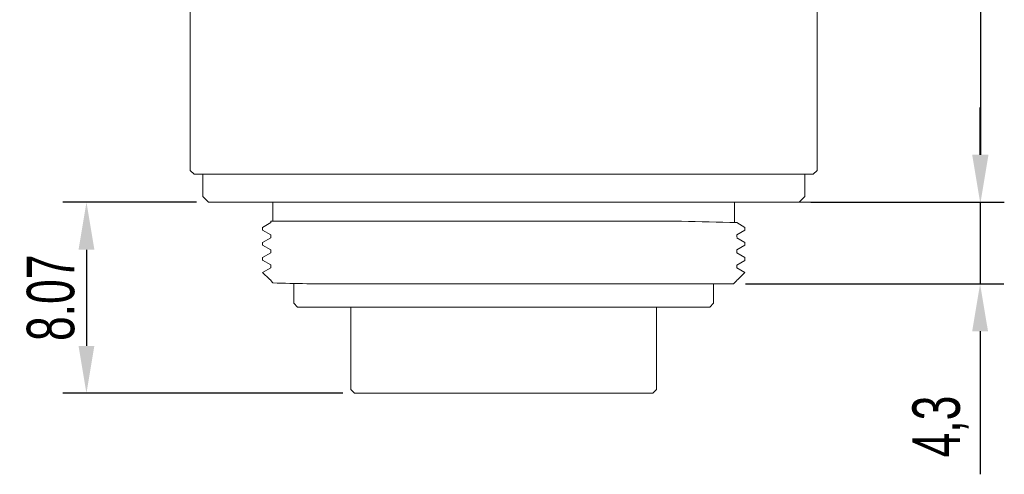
# Model space of a CAD drawing. Header units: millimetres. Extents: x 33 to 201, y 240 to 408.
# Tile 1 of 8: x 33 to 85, y 240 to 264. Entities that reach past the tile are written whole.
import ezdxf

# ---------------------------------------------------------------- set-up
doc = ezdxf.new("R2010")
doc.units = ezdxf.units.MM
doc.header["$LTSCALE"] = 19.36
doc.header["$PDMODE"] = 3
doc.header["$PDSIZE"] = 8
doc.layers.get('Defpoints').update_dxf_attribs({"linetype": 'CONTINUOUS'})
doc.layers.add('1', color=7, linetype='CONTINUOUS', true_color=0xffffff)
doc.layers.add('標注線', color=7, linetype='CONTINUOUS')
doc.styles.get("Standard").update_dxf_attribs({"font": 'txt', "width": 0.7})
doc.dimstyles.new('ISO-25', dxfattribs={"dimtxt": 2.5, "dimasz": 2.5, "dimexe": 1.25, "dimexo": 0.625, "dimtad": 1, "dimdec": 4, "dimdsep": 46, "dimlunit": 6, "dimtxsty": 'STANDARD', "dimcen": 2.5, "dimadec": 0, "dimazin": 0, "dimtfac": 1, "dimtdec": 4, "dimtmove": 0, "dimatfit": 3, "dimfxl": 1, "dimtolj": 1, "dimtzin": 0, "dimarcsym": 0})

# ---------------------------------------------------------------- blocks, each defined once
blk = doc.blocks.new('*D52')
at = {"layer": 'Defpoints', "color": 0, "transparency": 16777216}
for p in [(42.98, 254.617), (36.561, 244.548), (50.68, 244.548)]:
    blk.add_point(p, dxfattribs=at)
at = {"layer": '標注線', "color": 0, "lineweight": -2, "transparency": 16777216}
for p, q in [((42.355, 254.617), (35.311, 254.617)), ((36.561, 252.117), (36.561, 247.048)), ((50.055, 244.548), (35.311, 244.548))]:
    blk.add_line(p, q, dxfattribs=at)
at = {"layer": '標注線', "color": 0, "transparency": 16777216}
for points in [[(36.144, 252.117), (36.978, 252.117), (36.561, 254.617)], [(36.144, 247.048), (36.978, 247.048), (36.561, 244.548)]]:
    blk.add_solid(points, dxfattribs=at)
at = {"layer": '標注線', "color": 0, "transparency": 16777216, "insert": (34.686, 249.582), "char_height": 2.5, "attachment_point": 5, "rotation": 90}
blk.add_mtext('8.07', dxfattribs=at)
blk = doc.blocks.new('*D53')
at = {"layer": 'Defpoints', "color": 0, "transparency": 16777216}
for p in [(74.48, 289.091), (74.08, 254.617), (83.638, 254.617)]:
    blk.add_point(p, dxfattribs=at)
at = {"layer": '標注線', "color": 0, "lineweight": -2, "transparency": 16777216}
for p, q in [((75.105, 289.091), (84.888, 289.091)), ((83.638, 286.591), (83.638, 257.117)), ((74.705, 254.617), (84.888, 254.617))]:
    blk.add_line(p, q, dxfattribs=at)
at = {"layer": '標注線', "color": 0, "transparency": 16777216}
for points in [[(83.221, 286.591), (84.054, 286.591), (83.638, 289.091)], [(83.221, 257.117), (84.054, 257.117), (83.638, 254.617)]]:
    blk.add_solid(points, dxfattribs=at)
at = {"layer": '標注線', "color": 0, "transparency": 16777216, "insert": (81.554, 271.854), "char_height": 2.5, "attachment_point": 5, "rotation": 90}
blk.add_mtext('34,47', dxfattribs=at)
blk = doc.blocks.new('*D50')
at = {"layer": 'Defpoints', "color": 0, "transparency": 16777216}
for p in [(74.08, 254.617), (70.63, 250.316), (83.613, 250.316)]:
    blk.add_point(p, dxfattribs=at)
at = {"layer": '標注線', "color": 0, "lineweight": -2, "transparency": 16777216}
for p, q in [((83.613, 257.117), (83.613, 259.617)), ((74.705, 254.617), (84.863, 254.617)), ((83.613, 254.617), (83.613, 250.316)), ((71.255, 250.316), (84.863, 250.316)), ((83.613, 247.816), (83.613, 240.275))]:
    blk.add_line(p, q, dxfattribs=at)
at = {"layer": '標注線', "color": 0, "transparency": 16777216}
for points in [[(83.196, 257.117), (84.03, 257.117), (83.613, 254.617)], [(83.196, 247.816), (84.03, 247.816), (83.613, 250.316)]]:
    blk.add_solid(points, dxfattribs=at)
at = {"layer": '標注線', "color": 0, "transparency": 16777216, "insert": (81.53, 242.796), "char_height": 2.5, "attachment_point": 5, "rotation": 90}
blk.add_mtext('4,3', dxfattribs=at)

msp = doc.modelspace()

# ---------------------------------------------------------------- linework, layer by layer
at = {"layer": '1', "color": 7, "linetype": 'Continuous', "lineweight": 20}
for p, q in [((42.03, 267.191), (42.03, 256.291)), ((75.03, 267.191), (75.03, 256.291)), ((42.03, 256.291), (42.23, 256.091)), ((75.03, 256.291), (74.83, 256.091)), ((42.23, 256.091), (74.83, 256.091)), ((42.68, 256.091), (42.68, 254.917)), ((74.38, 256.091), (74.38, 254.917)), ((42.68, 254.917), (42.98, 254.617)), ((42.98, 254.617), (74.08, 254.617)), ((45.482, 254.617), (76.582, 254.617)), ((46.38, 253.617), (46.38, 254.617)), ((70.68, 253.545), (70.68, 254.617)), ((74.38, 254.917), (74.08, 254.617)), ((46.26, 253.542), (45.83, 253.294)), ((46.26, 253.617), (46.26, 253.542)), ((67.89, 253.617), (46.26, 253.617)), ((70.8, 253.542), (71.23, 253.294)), ((45.83, 253.299), (45.83, 253.145)), ((45.83, 253.299), (45.83, 253.145)), ((46.26, 252.897), (45.83, 253.145)), ((70.8, 252.897), (71.23, 253.145)), ((71.23, 253.299), (71.23, 253.145)), ((46.26, 252.749), (45.83, 252.5)), ((45.83, 252.5), (45.83, 252.352)), ((45.83, 252.5), (45.83, 252.352)), ((46.26, 252.749), (46.26, 252.897)), ((70.8, 252.897), (70.8, 252.768)), ((70.8, 252.749), (71.23, 252.5)), ((71.23, 252.5), (71.23, 252.352)), ((46.26, 252.103), (45.83, 252.352)), ((46.26, 251.955), (45.83, 251.706)), ((46.26, 251.955), (46.26, 252.103)), ((70.8, 252.103), (71.23, 252.352)), ((70.8, 251.947), (70.8, 252.103)), ((45.83, 251.706), (45.83, 251.558)), ((45.83, 251.699), (45.83, 251.55)), ((46.26, 251.31), (45.83, 251.558)), ((70.8, 251.947), (71.23, 251.699)), ((70.8, 251.302), (71.23, 251.55)), ((71.23, 251.699), (71.23, 251.55)), ((46.26, 251.161), (45.832, 250.914)), ((46.26, 251.161), (46.26, 251.31)), ((70.8, 251.153), (70.8, 251.302)), ((70.8, 251.153), (71.222, 250.909)), ((45.832, 250.914), (46.191, 250.556)), ((46.26, 250.516), (46.191, 250.556)), ((46.26, 250.487), (46.26, 250.516)), ((46.26, 250.487), (46.382, 250.364)), ((70.8, 250.487), (70.63, 250.317)), ((70.8, 250.508), (70.85, 250.537)), ((70.8, 250.487), (70.8, 250.508)), ((71.222, 250.909), (70.85, 250.537)), ((47.48, 250.337), (47.48, 249.282)), ((48.156, 250.317), (70.64, 250.317)), ((69.58, 250.317), (69.58, 249.282)), ((47.48, 249.291), (47.68, 249.091)), ((47.68, 249.091), (69.38, 249.091)), ((50.48, 249.091), (50.48, 244.748)), ((66.58, 249.091), (66.58, 244.748)), ((69.58, 249.291), (69.38, 249.091)), ((50.48, 244.748), (50.68, 244.548)), ((66.58, 244.748), (66.38, 244.548)), ((50.68, 244.548), (66.38, 244.548))]:
    msp.add_line(p, q, dxfattribs=at)
at = {"layer": '1', "color": 7, "linetype": 'Continuous', "lineweight": 15}
for q in [(46.26, 250.516), (46.26, 250.508)]:
    msp.add_line((46.26, 250.487), q, dxfattribs=at)
msp.add_arc((86.937, 942.277), 688.924, 268.415739, 268.657792, dxfattribs=at)
at = {"layer": '1', "color": 7, "linetype": 'Continuous', "lineweight": 20}
msp.add_arc((30.122, -438.368), 688.924, 88.500042, 88.64761, dxfattribs=at)

# ---------------------------------------------------------------- dimensions: what is measured, and where the dimension line sits
at = {"layer": '標注線'}
for base, p1, p2, picture, middle in [((83.638, 254.617), (74.48, 289.091), (74.08, 254.617), '*D53', (81.554, 271.854)), ((83.613, 250.316), (74.08, 254.617), (70.63, 250.316), '*D50', (81.53, 242.796))]:
    dim = msp.add_linear_dim(base=base, p1=p1, p2=p2, angle=90, dimstyle='ISO-25', override={"dimdec": 2, "dimdsep": 44, "dimlunit": 2, "dimtdec": 2, "dimtolj": 0, "dimtzin": 8}, dxfattribs=at)
    dim.commit()
    dim.dimension.update_dxf_attribs({"geometry": picture, "text_midpoint": middle})
dim = msp.add_linear_dim(base=(36.561, 244.548), p1=(42.98, 254.617), p2=(50.68, 244.548), angle=90, text='8.07', dimstyle='ISO-25', override={"dimdec": 2, "dimdsep": 44, "dimlunit": 2, "dimtdec": 2, "dimtolj": 0, "dimtzin": 8}, dxfattribs=at)
dim.commit()
dim.dimension.update_dxf_attribs({"geometry": '*D52', "text_midpoint": (34.686, 249.582)})

doc.saveas('drawing.dxf')
